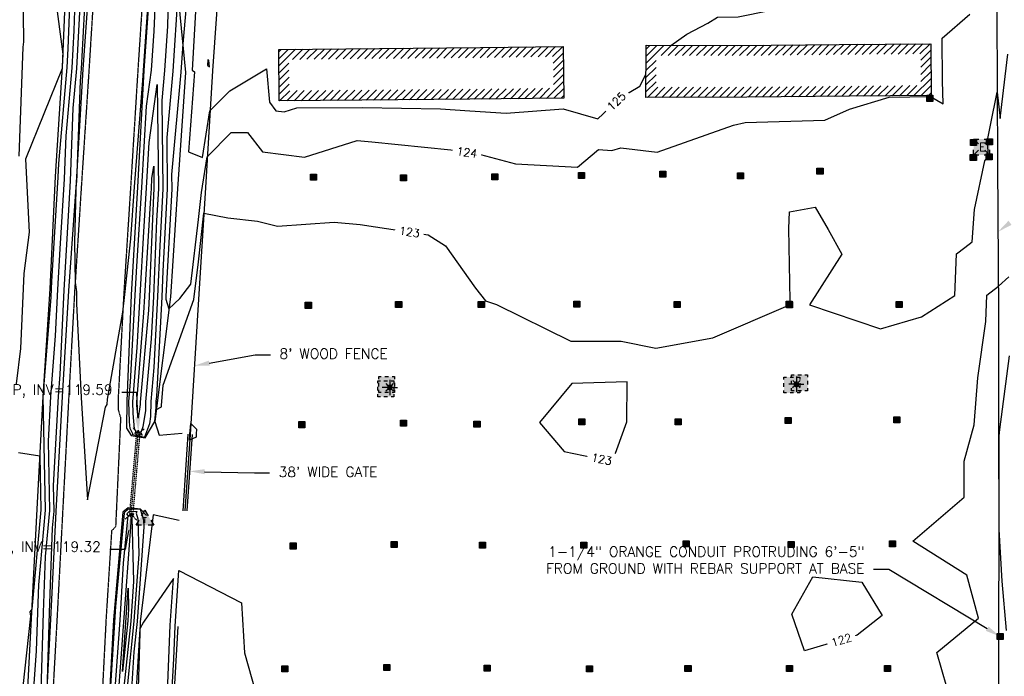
# Model space of a CAD drawing. Header units: feet. Extents: x 351431 to 355879, y 310968 to 329728.
# Tile 45 of 254: x 353566 to 354053, y 315421 to 315746. Entities that reach past the tile are written whole.
import ezdxf
from ezdxf.enums import TextEntityAlignment as Align

# ---------------------------------------------------------------- set-up
doc = ezdxf.new("R2010")
doc.units = ezdxf.units.FT
doc.header["$MEASUREMENT"] = 0
doc.linetypes.add('D10', pattern=[0.15, 0.1, -0.05])
doc.linetypes.add('D25', pattern=[0.375, 0.25, -0.125])
for name, color, linetype in [('EHIST', 56, 'Continuous'), ('ELIF', 153, 'LINKFENCE'), ('ELIST', 3, 'Continuous'), ('ELTCH-EG2', 253, 'Continuous'), ('ELTCN-EG2', 251, 'Continuous'), ('ELTT', 3, 'Continuous'), ('ELUDC', 153, 'D10'), ('ELYSP', 1, 'D25'), ('ELYSS', 2, 'Continuous'), ('ESFLJ', 5, 'Continuous'), ('ESFLP', 4, 'Continuous'), ('ESIP', 41, 'Continuous'), ('ESMask', 155, 'Continuous'), ('ESU-Unknown', 3, 'Continuous'), ('ESUD-HDPE', 173, 'D10'), ('ESUE', 2, 'Continuous'), ('ESUT', 2, 'Continuous'), ('ETIF', 4, 'Continuous'), ('ETTC', 252, 'Continuous'), ('ETU-Unknown', 3, 'Continuous'), ('ETUD', 4, 'Continuous')]:
    doc.layers.add(name, color=color, linetype=linetype)
doc.styles.add('ANNO-TOPO', font='simplex.shx')
doc.styles.add('L60', font='simplex', dxfattribs={"height": 2.4})
doc.styles.add('L80', font='simplex', dxfattribs={"height": 4})
doc.styles.add('ROMANSM', font='romansm.shx')
doc.linetypes.add('LINKFENCE', pattern='A,0.25,-0.08,0.25,-0.08,["X",ROMANSM,S=0.08,R=0,X=-0.004,Y=-0.04],-0.12', length=0.78)

# ---------------------------------------------------------------- blocks, each defined once
blk = doc.blocks.new('ESUTPED')
for points in [[(-0.0325, 0.0438), (0, 0.1), (0.0325, 0.0438)], [(-0.0325, -0.05), (-0.0866, -0.05), (-0.058, -0.0005)], [(0.058, -0.0005), (0.0866, -0.05), (0.0325, -0.05)]]:
    blk.add_lwpolyline(points)
at = {"layer": 'ESMask'}
blk.add_solid([(-0.0866, -0.05), (0, 0.1), (0.0866, -0.05)], dxfattribs=at)
at = {"style": 'L60'}
blk.add_text('T', height=0.0528, dxfattribs=at).set_placement((0, -0.0001), align=Align.MIDDLE)
blk = doc.blocks.new('ESUETRANS')
for p, q in [((-0.0787, 0.0787), (-0.0314, 0.0314)), ((0.0307, 0.0307), (0.0787, 0.0787)), ((-0.0787, -0.0787), (-0.0314, -0.0314)), ((0.0307, -0.0307), (0.0787, -0.0787))]:
    blk.add_line(p, q)
for points in [[(-0.0787, 0.0262), (-0.0787, 0.0787), (-0.0262, 0.0787)], [(0.0262, 0.0787), (0.0787, 0.0787), (0.0787, 0.0262)], [(-0.0787, -0.0787), (-0.0787, -0.0262)], [(-0.0262, -0.0787), (-0.0787, -0.0787)], [(0.0787, -0.0262), (0.0787, -0.0787), (0.0262, -0.0787)]]:
    blk.add_lwpolyline(points)
at = {"layer": 'ESMask'}
blk.add_solid([(-0.0787, 0.0787), (-0.0787, -0.0787), (0.0787, 0.0787), (0.0787, -0.0787)], dxfattribs=at)
at = {"style": 'L80'}
blk.add_text('E', height=0.08, dxfattribs=at).set_placement((-0.0232, -0.0394))
blk = doc.blocks.new('ESILLITE')
at = {"layer": 'ESMask'}
h = blk.add_hatch(color=256, dxfattribs=at)
edge = h.paths.add_edge_path()
edge.add_arc((0, 0), 0.0225, 0, 360)
for p, q in [((-0.0159, 0.0159), (-0.0369, 0.0373)), ((0, 0.075), (0, 0.0225)), ((0.0159, 0.016), (0.0377, 0.0382)), ((-0.0225, 0), (-0.075, 0)), ((-0.016, -0.0159), (-0.0374, -0.0369)), ((0, -0.0225), (0, -0.075)), ((0.0159, -0.0159), (0.0373, -0.0369)), ((0.0225, 0), (0.0749, 0))]:
    blk.add_line(p, q)
for start, end in [(145.54526, 169.42532), (100.65502, 124.23499), (55.83594, 79.34498), (10.57822, 34.52567), (190.73539, 214.19261), (235.50303, 259.34498), (280.65502, 304.414), (325.72448, 349.26816)]:
    blk.add_arc((0, 0), 0.0225, start, end)
blk = doc.blocks.new('ESIPOST')
blk.add_lwpolyline([(0.03, 0.0299), (0.03, -0.03), (-0.03, -0.03), (-0.03, 0.0299), (0.03, 0.0299)])
at = {"layer": 'ESMask'}
blk.add_solid([(-0.03, -0.03), (-0.03, 0.0299), (0.03, -0.03), (0.03, 0.0299)], dxfattribs=at)
blk = doc.blocks.new('ESUFJBOX1')
for points in [[(-0.0787, 0.0535), (-0.0787, 0.0787), (-0.0535, 0.0787)], [(-0.0787, -0.0178), (-0.0787, 0.0178)], [(-0.0178, 0.0787), (0.0178, 0.0787)], [(0.0535, 0.0787), (0.0787, 0.0787), (0.0787, 0.0535)], [(0.0787, 0.0178), (0.0787, -0.0178)], [(-0.0787, -0.0787), (-0.0787, -0.0535)], [(-0.0535, -0.0787), (-0.0787, -0.0787)], [(0.0178, -0.0787), (-0.0178, -0.0787)], [(0.0787, -0.0535), (0.0787, -0.0787), (0.0535, -0.0787)]]:
    blk.add_lwpolyline(points)
at = {"layer": 'ESMask'}
blk.add_solid([(-0.0787, -0.0787), (-0.0787, 0.0787), (0.0787, -0.0787), (0.0787, 0.0787)], dxfattribs=at)

msp = doc.modelspace()

# ---------------------------------------------------------------- hatches: boundary and pattern name
at = {"layer": 'EHIST'}
h = msp.add_hatch(dxfattribs=at)
h.set_pattern_fill('ANSI31', color=256, scale=20, style=0)
h.paths.add_polyline_path([(353699.47, 315726.08), (353744.38, 315726.51), (353794.38, 315726.92), (353830.21, 315727.47), (353830.37, 315711.85), (353788.87, 315711.37), (353735.56, 315710.93), (353699.63, 315710.61)], flags=16)
h.paths.add_polyline_path([(353694.42, 315731.04), (353744.34, 315731.51), (353794.32, 315731.92), (353835.16, 315732.55), (353835.43, 315706.91), (353788.92, 315706.37), (353735.6, 315705.93), (353694.68, 315705.56)])
h = msp.add_hatch(dxfattribs=at)
h.set_pattern_fill('ANSI31', color=256, scale=20, style=0)
h.paths.add_polyline_path([(353881.1, 315728.05), (353921.59, 315727.95), (353971.75, 315728.52), (354012.04, 315728.81), (354012.08, 315713.24), (353976.76, 315712.86), (353925.97, 315712.44), (353881.09, 315712.29)], flags=16)
h.paths.add_polyline_path([(353876.11, 315733.07), (353921.57, 315732.95), (353971.7, 315733.52), (354017.02, 315733.85), (354017.1, 315708.3), (353976.8, 315707.86), (353926, 315707.44), (353876.08, 315707.27)])

# ---------------------------------------------------------------- linework, layer by layer
at = {"layer": 'ELIF', "flags": 128}
for points in [[(354049.11, 315837.49), (354049.33, 315800.58), (354049.6, 315750.03), (354049.89, 315674.08), (354050.28, 315624.9), (354050.49, 315601.36), (354050.52, 315542.92), (354050.65, 315493.43), (354050.39, 315442.46), (354050.47, 315405.14), (354051.36, 315345.16), (354051.65, 315304.58)], [(353590.89, 315799.54), (353589.12, 315765.38), (353587.33, 315722.4), (353583.83, 315668.18), (353581.22, 315612.58), (353577.82, 315559.24), (353574.76, 315503.46), (353572.22, 315452.45), (353569.2, 315396.15), (353566.45, 315342.84), (353560.58, 315194.6), (353558.12, 315144.66), (353557.54, 315124.94), (353555.97, 315072.04), (353554.1, 315019.7), (353551.98, 314968.07), (353550.69, 314926.41)], [(353674.22, 315798.29), (353663.32, 315797.32), (353664.85, 315764.98), (353661.63, 315720.44), (353658, 315659.95), (353654.77, 315607.41), (353650.57, 315540.49)], [(353649.57, 315540.56), (353646.94, 315502.75)], [(353650.57, 315540.49), (353647.94, 315502.68)], [(353651.57, 315540.42), (353648.94, 315502.61)], [(353995.88, 315307.86), (353950.99, 315306.26), (353899.84, 315304.94), (353852.43, 315304.04), (353811.65, 315302.68), (353762.6, 315301.4), (353717.56, 315300.4), (353673.61, 315297.45), (353637.23, 315297.33), (353638.65, 315336.38), (353641.51, 315391.54), (353644.75, 315445.38)]]:
    msp.add_lwpolyline(points, dxfattribs=at)
at = {"layer": 'ELIST', "flags": 128}
for points in [[(353694.42, 315731.04), (353744.34, 315731.51), (353794.32, 315731.92), (353835.16, 315732.55), (353835.43, 315706.91), (353788.92, 315706.37), (353735.6, 315705.93), (353694.68, 315705.56)], [(353876.11, 315733.07), (353921.57, 315732.95), (353971.7, 315733.52), (354017.02, 315733.85), (354017.1, 315708.3), (353976.8, 315707.86), (353926, 315707.44), (353876.08, 315707.27)]]:
    msp.add_lwpolyline(points, close=True, dxfattribs=at)
at = {"layer": 'ELTCH-EG2', "flags": 128}
for points, elevation in [([(353566.12, 315678.27), (353568, 315732.1), (353568.35, 315734.74), (353567.67, 315789.58)], 119), ([(353593.99, 315765.32), (353593.03, 315740.49), (353592.05, 315721.87), (353589.09, 315688.26), (353588.29, 315666.93), (353586.18, 315632.39), (353585.04, 315612.16), (353583.94, 315589.26), (353581.58, 315559.28), (353580.38, 315537.21), (353581.01, 315502.77), (353578.99, 315480.15), (353577.99, 315452.29), (353576.79, 315413.73)], 121), ([(353598.71, 315758.5), (353596.76, 315721.36), (353596.25, 315715.57), (353594.36, 315665.22), (353594.34, 315664.96), (353594.14, 315661.39), (353593.5, 315635.6), (353593.75, 315615.62), (353594.48, 315611.02), (353594.45, 315605.26), (353596.72, 315558.85), (353599.79, 315508.08), (353608.8, 315553.96), (353609.52, 315555.3), (353609.71, 315557.95), (353617.31, 315600.99), (353618.3, 315609.79), (353621.29, 315637.22), (353623.09, 315662.99), (353627.2, 315715.63), (353627.62, 315720.66), (353630.39, 315761.46)], 123), ([(353639.93, 315763.3), (353639.46, 315742.5), (353638.02, 315720.6), (353636.66, 315705.81), (353637.12, 315662.07), (353635.6, 315633.82), (353634.51, 315608.69), (353632.62, 315573.56), (353631.11, 315556.83), (353631.08, 315549.29), (353630.54, 315545.74), (353628.12, 315539.14), (353628.19, 315538.98), (353622.22, 315540.3), (353622.37, 315540.78), (353620.9, 315543.47), (353620.57, 315546.7), (353620.32, 315556.83), (353621.1, 315566.37), (353623.43, 315609.4), (353624.31, 315623.83), (353626.7, 315662.72), (353629.09, 315702.96), (353631.55, 315720.78), (353632.85, 315740.1), (353633.83, 315763.1)], 122), ([(353649.65, 315763.79), (353647.02, 315733.74), (353646.1, 315719.86), (353641.44, 315669.09), (353641.51, 315661.96), (353638.65, 315608.86), (353638.64, 315608.61), (353638.58, 315607.41), (353640.12, 315602.6), (353645.47, 315607.77), (353650.92, 315614.92), (353654.75, 315646.79), (353656.21, 315660.22), (353659.08, 315677.92), (353670.98, 315689.86), (353678.95, 315689.98), (353686.38, 315680.29), (353707.13, 315677.8), (353733.21, 315685.94), (353740.42, 315685.25), (353779.57, 315681.32), (353794.17, 315679.03), (353811.57, 315674.46), (353842.2, 315672.82), (353852.65, 315681.53), (353859.14, 315681.05), (353863.63, 315682.32), (353881.69, 315680.14), (353919.4, 315693.48), (353925.21, 315694.85), (353964.55, 315695.96), (353976.68, 315701.4), (353996.38, 315707.35), (354016.86, 315707.72), (354023.1, 315704.05), (354022.75, 315715.56), (354022.55, 315736.59), (354036.27, 315748.51)], 124), ([(353583.93, 315757.45), (353587.59, 315728.76), (353587.35, 315722.47), (353587.35, 315722.39), (353587.27, 315721.59), (353569.25, 315676.77), (353570.99, 315640.66), (353568.38, 315620.22), (353566.66, 315582.96), (353564.55, 315565.45)], 119), ([(353644.59, 315758.68), (353642.06, 315720.23), (353639.05, 315687.45), (353639.32, 315662.01), (353637.13, 315621.34), (353636.58, 315608.65), (353633.92, 315559.34), (353633.71, 315557.01), (353633.7, 315552.63), (353636.45, 315554.11), (353636.41, 315554.75), (353637.33, 315564.83), (353652.52, 315607.2), (353654.76, 315625.9), (353657.39, 315649.92), (353669.35, 315647.74), (353683.91, 315646.04), (353693.86, 315643.58), (353721.87, 315645.5), (353734.66, 315644.44), (353768.43, 315639.24), (353776.95, 315633.82), (353791.82, 315612.9), (353796.68, 315606.66), (353802.12, 315604.77), (353838.98, 315586.61), (353863.81, 315586.63), (353880.96, 315583.2), (353909.16, 315588.22), (353946.34, 315604.34), (353946.94, 315604.99), (353947.44, 315606.75), (353946.78, 315642.49), (353947.12, 315650.69), (353959.73, 315652.9), (353966.25, 315641.9), (353972.95, 315629.65), (353957.03, 315604.68), (353992.05, 315592.73), (354012.42, 315598.64), (354028.9, 315609.24), (354029.7, 315629.91), (354033.72, 315633.01), (354037.49, 315635.82), (354038.58, 315651.86), (354043.76, 315675.9), (354045.22, 315677.82), (354045.39, 315678.21), (354045.12, 315685.24), (354045.05, 315686.16), (354046.44, 315693.49), (354049.75, 315709.9), (354051.22, 315696.84), (354055.09, 315728.7)], 123), ([(353595.87, 315749.5), (353594.41, 315721.62), (353592.67, 315701.92), (353591.32, 315666.07), (353590.26, 315648.67), (353588.18, 315611.81), (353586.18, 315570.08), (353585.33, 315559.32), (353582.93, 315515.22), (353583.17, 315502.53), (353582.42, 315494.2), (353580.93, 315452.2), (353579.54, 315408.06)], 122), ([(353659.19, 315723.27), (353660.24, 315722.5), (353659.91, 315725.76), (353659.33, 315725.82), (353659.19, 315723.27)], 126), ([(353634.07, 315646.3), (353632.45, 315608.72), (353631.32, 315587.79), (353628.5, 315556.65), (353628.49, 315552.29), (353627.27, 315544.24), (353626.24, 315541.43), (353626.88, 315540.05), (353623.38, 315540.82), (353623.8, 315542.13), (353623.17, 315543.27), (353622.4, 315550.79), (353622.26, 315556.65), (353624.45, 315583.5), (353625.84, 315609.15), (353627.75, 315640.7), (353629.09, 315662.49), (353630.43, 315685.03), (353634.39, 315713.71), (353634.93, 315662.12), (353634.07, 315646.3)], 121), ([(354029.76, 315398.18), (354020, 315432.56), (354040.51, 315449.62), (354034.71, 315470.84), (354008.06, 315487.72), (354033.48, 315509.42), (354033.54, 315527.24), (354038.39, 315545.16), (354040.26, 315568.52), (354044.11, 315596.38), (354044.61, 315609.43), (354050.38, 315613.88), (354055.49, 315618.43)], 122), ([(354054.42, 315443.52), (354052.34, 315467.85), (354050.8, 315493.42), (354050.77, 315539.68), (354051.14, 315542.89), (354055.94, 315579.46)], 121), ([(353839.49, 315565.74), (353823.43, 315546.33), (353835.56, 315532.04), (353859.53, 315527.14), (353866.55, 315546.78), (353866.86, 315566.46), (353839.49, 315565.74)], 123), ([(353650.91, 315545.84), (353653.73, 315543.08), (353653.69, 315540.76), (353653.6, 315539.17), (353650.38, 315537.73), (353650.44, 315540.51), (353650.43, 315540.63), (353650.91, 315545.84)], 122), ([(353565.72, 315531.59), (353576.22, 315529.97), (353576.71, 315503.24), (353572.3, 315454.03), (353571.29, 315452.69), (353571.63, 315450.59), (353565.87, 315397.54)], 119), ([(353610.5, 315400.3), (353613.94, 315455.36), (353618.17, 315501.48), (353617.97, 315501.74), (353620.1, 315503.68), (353625.98, 315503.5), (353625.96, 315503.47), (353627.6, 315498.16), (353627.68, 315494.79), (353624.39, 315447.87), (353622.81, 315432.82), (353620.37, 315393.34)], 122), ([(353611.99, 315394.14), (353615.97, 315448.62), (353617.73, 315476.82), (353619.9, 315500.44), (353619.26, 315501.24), (353620.61, 315502.45), (353624.29, 315502.34), (353623.89, 315501.46), (353624.72, 315498.74), (353625.18, 315481.27), (353622.84, 315448), (353619.61, 315417.11)], 121), ([(353632.81, 315301.81), (353634.22, 315303.49), (353634.38, 315307.63), (353635.63, 315336.89), (353636, 315344.56), (353638.42, 315391.62), (353639.17, 315404.77), (353640.82, 315446.12), (353642.33, 315469.24), (353627.64, 315447.57), (353625.76, 315444.33), (353622.58, 315393.16), (353622.11, 315384.27), (353619.61, 315337.9), (353619.46, 315304.99), (353619.46, 315304.81), (353620.64, 315303.46), (353622.57, 315301.72), (353624.78, 315302.46), (353632.81, 315301.81)], 123), ([(353640.41, 315391.57), (353642.56, 315429.45), (353643.21, 315445.67), (353645, 315473.13), (353675.99, 315457.07), (353677.48, 315432.41), (353684.49, 315407.88)], 122), ([(353982.88, 315467.29), (353992.9, 315450.94), (353980.5, 315441.06), (353954.56, 315433.31), (353948.24, 315451.59), (353958.58, 315469.94), (353982.88, 315467.29)], 122), ([(353620.17, 315454.23), (353619.75, 315448.24), (353617.13, 315423.21), (353619.9, 315464.43), (353620.17, 315454.23)], 119)]:
    msp.add_lwpolyline(points, dxfattribs=dict(at, elevation=elevation))
at = {"layer": 'ELTCN-EG2', "flags": 128}
for points, elevation in [([(353591.5, 315765.35), (353590.19, 315731.48), (353589.7, 315722.13), (353585.51, 315674.61), (353585.26, 315667.78), (353582.1, 315616.1), (353581.9, 315612.5), (353581.7, 315608.44), (353577.83, 315559.24), (353577.83, 315559.21), (353578.86, 315503), (353575.55, 315466.09), (353575.06, 315452.37), (353574.47, 315433.37), (353571.91, 315396.07)], 120), ([(353653.55, 315755.75), (353651.66, 315720.75), (353652.8, 315719.91), (353649.87, 315680.41), (353656.7, 315677.52), (353660.44, 315700.64), (353670.26, 315710.49), (353688.38, 315721.49), (353689.81, 315704.88), (353693.06, 315700.64), (353697.11, 315700.15), (353703.48, 315702.14), (353735.9, 315702.23), (353774.45, 315701.56), (353788.97, 315700.65), (353806.86, 315699.47), (353835.15, 315701.65), (353852.31, 315696.66), (353863.32, 315707.15), (353873.05, 315712.8), (353876.09, 315718.57)], 125), ([(353888.43, 315733.03), (353896.32, 315738.56), (353906.75, 315744.02), (353911.41, 315747.06), (353921.65, 315747.23), (353967.29, 315756.5)], 125), ([(353632.55, 315658.78), (353630.38, 315608.76), (353630.02, 315602.01), (353625.9, 315556.47), (353625.89, 315555.28), (353624.88, 315548.58), (353624.23, 315554.88), (353624.19, 315556.47), (353627.8, 315600.63), (353628.25, 315608.9), (353631.19, 315657.57), (353631.47, 315662.26), (353631.76, 315667.11), (353632.61, 315673.27), (353632.73, 315662.18), (353632.55, 315658.78)], 120), ([(353625.57, 315541.12), (353624.55, 315541.34), (353624.92, 315542.52), (353625.57, 315541.12)], 120), ([(353613.92, 315393.9), (353621.43, 315496.94), (353621.52, 315498.28), (353621.62, 315499.4), (353620.56, 315500.73), (353621.11, 315501.23)], 120), ([(353621.11, 315501.23), (353622.6, 315501.18), (353621.81, 315499.45), (353621.85, 315499.32), (353622.68, 315467.75), (353621.3, 315448.12), (353616.41, 315401.41)], 120)]:
    msp.add_lwpolyline(points, dxfattribs=dict(at, elevation=elevation))
at = {"layer": 'ELTT', "flags": 128}
for points in [[(353662.61, 315789.52), (353652.36, 315795.59), (353644.11, 315763.59), (353648.39, 315719.65), (353644.46, 315662), (353640.89, 315608.52), (353633.13, 315546.93), (353635.29, 315540.19), (353646.76, 315541.07)], [(353645.21, 315497.87), (353632.37, 315500.65), (353625.86, 315447.76), (353624.21, 315393.02), (353620.72, 315337.77), (353622.07, 315303.48), (353629.61, 315293.97), (353627.42, 315287.85), (353619.76, 315284.79), (353611.24, 315244.1), (353612.67, 315193.33), (353608.6, 315159.37), (353618.17, 315151.62), (353625.8, 315153.96)]]:
    msp.add_lwpolyline(points, dxfattribs=at)
at = {"layer": 'ELUDC', "flags": 128}
msp.add_lwpolyline([(353621.45, 315500.39), (353625.03, 315541.56)], dxfattribs=at)
at = {"layer": 'ELYSP', "flags": 128}
for points in [[(353619.9, 316705.7), (353619.79, 316705.96), (353623.36, 316735.42), (353625.85, 316758.09), (353628.07, 316785.67), (353631.87, 316835.67), (353635.72, 316885.76), (353639.16, 316934.88), (353642.77, 316985.29), (353644.44, 317011.54), (353647.74, 317061.75), (353650.79, 317112.21), (353653.92, 317162.31), (353656.91, 317212.21), (353657.54, 317216.3), (353661.86, 317214.85), (353663.44, 317198.29), (353663.22, 317161.11), (353663.07, 317111.13), (353663.89, 317060.55), (353665.44, 317009.69), (353666.7, 316982.9), (353667.95, 316970.02), (353672.23, 316924.21), (353676.78, 316878.76), (353682.45, 316832.54), (353689.36, 316786.27), (353696.84, 316740.52), (353704.85, 316693.28), (353712.6, 316646.85), (353719.99, 316600.43), (353727.35, 316554.32), (353734.66, 316507.24), (353740.43, 316458.59), (353741.38, 316412.99), (353738.38, 316372.8), (353729.59, 316318.7), (353715.41, 316264.28), (353701.1, 316214.78), (353687.04, 316165.84), (353672.98, 316116.98), (353658.83, 316068.52), (353645.45, 316020.74), (353632.46, 315972.03), (353621.57, 315922.48), (353613.23, 315873.44), (353609.91, 315844.87), (353607.88, 315825.34), (353603.3, 315765.02), (353600.59, 315721.09), (353596.9, 315664.84), (353593.46, 315611.07), (353590.58, 315559.18), (353587.56, 315502.28), (353584.91, 315451.88), (353581.79, 315395.83), (353579.25, 315341.93), (353577.1, 315296.87), (353574.89, 315246.34), (353572.61, 315193.94), (353570.71, 315143.51), (353569.87, 315124.35), (353568.24, 315071.79), (353566.45, 315017.55), (353564.4, 314967.49), (353562.07, 314902.34), (353559.23, 314854.4), (353555.12, 314797.47), (353553.32, 314747.43), (353551.08, 314695.53), (353549.02, 314645.86), (353546.64, 314587.42), (353544.89, 314535.53), (353542.79, 314485.09), (353540.36, 314423.28), (353542.33, 314373.51), (353550.33, 314288.98), (353558.25, 314234.38), (353582.83, 314134.34), (353599.32, 314079.92), (353617.29, 314025.39), (353634.06, 313976.91), (353650.84, 313927.18), (353667.44, 313868.73), (353672.67, 313840.43)], [(353679.63, 315798.35), (353661.03, 315797.6), (353648.89, 315808.67), (353638.18, 315805.61), (353630.4, 315799.28), (353627.56, 315763.42), (353624.78, 315721.12), (353621.18, 315663.08), (353617.78, 315609.83), (353614.97, 315557.52), (353615.04, 315552.77), (353616.23, 315548.6), (353613.75, 315494.76), (353611.77, 315492.77), (353609.03, 315449.14), (353606.23, 315394.53), (353603.59, 315339.5), (353601.43, 315296.08), (353599.06, 315244.65), (353596.8, 315193.22), (353595.58, 315160.16), (353599.26, 315153.79), (353604.5, 315150.47), (353615.58, 315149.45), (353624.07, 315150.67), (353626.45, 315153.71), (353632.09, 315211.57), (353635.36, 315250.39), (353637.77, 315278.53), (353670.58, 315278.49), (353688.7, 315278.49), (353733.9, 315279.3), (353759.45, 315279.63), (353782.86, 315279.8), (353781.52, 315229.76), (353781.19, 315204.41), (353781.31, 315183.04), (353765.33, 315182.08), (353760.29, 315181.82)]]:
    msp.add_lwpolyline(points, dxfattribs=at)
at = {"layer": 'ELYSS', "flags": 128}
for points in [[(353638.52, 315804.45), (353634.2, 315797.02), (353630.63, 315763.19), (353627.77, 315720.63), (353624.58, 315662.92), (353621.41, 315609.61), (353619.26, 315556.93), (353619.18, 315543.61), (353621.54, 315540), (353628.36, 315538.85), (353633.13, 315546.93), (353634.14, 315557.04)], [(353542.88, 314535.62), (353545.45, 314587.43), (353547.64, 314645.8), (353549.86, 314695.72), (353554.34, 314797.34), (353557.65, 314854.55), (353561.07, 314902.2), (353561.41, 314918.09), (353561.85, 314967.33), (353563.66, 315017.74), (353564.31, 315071.87), (353567.58, 315124.26), (353568.34, 315143.71), (353568.84, 315194.12), (353571.8, 315246.35), (353576.9, 315342.03), (353578.9, 315395.85), (353581.88, 315452.18), (353584.42, 315502.39), (353587.43, 315559.34), (353590.71, 315611.53), (353594.4, 315665.21), (353597.74, 315721.25), (353600.83, 315765.23)], [(353628.98, 315500.34), (353626.03, 315503.54), (353619.91, 315504.17), (353617.33, 315501.99), (353612.77, 315448.75), (353609.83, 315394.4), (353606.95, 315339.03), (353605.62, 315295.9), (353603.81, 315244.25), (353601.42, 315193.1), (353600.77, 315157.67), (353603.83, 315151.31), (353606.03, 315151.39), (353608.6, 315159.37)]]:
    msp.add_lwpolyline(points, dxfattribs=at)
at = {"layer": 'ESUD-HDPE'}
for p, q in [((353624.28, 315541.62), (353622.46, 315543.79)), ((353625.78, 315541.49), (353627.94, 315543.31)), ((353618.54, 315498.63), (353620.7, 315500.45)), ((353622.2, 315500.32), (353624.02, 315498.16))]:
    msp.add_line(p, q, dxfattribs=at)
at = {"layer": 'ESUD-HDPE', "flags": 128}
msp.add_lwpolyline([(353620.7, 315500.45), (353624.28, 315541.62), (353625.78, 315541.49), (353622.2, 315500.32)], close=True, dxfattribs=at)
at = {"layer": 'ETIF', "linetype": 'ByBlock', "lineweight": -2}
for p, q in [((353682.82, 315579.95), (353690.32, 315579.95)), ((353682.42, 315521.43), (353689.92, 315521.43))]:
    msp.add_line(p, q, dxfattribs=at)
for points in [[(353660.08, 315575.79), (353682.82, 315579.95)], [(353657.8, 315522.05), (353682.42, 315521.43)]]:
    msp.add_lwpolyline(points, dxfattribs=at)
at = {"layer": 'ETIF'}
for points in [[(354056.89, 315644.24), (354050.16, 315640.72), (354055.39, 315646.24)], [(354056.89, 315644.24), (354050.16, 315640.72), (354055.39, 315646.24)], [(353660.31, 315574.56), (353652.7, 315574.45), (353659.86, 315577.02)], [(353657.77, 315520.8), (353650.3, 315522.23), (353657.83, 315523.3)]]:
    msp.add_solid(points, dxfattribs=at)
at = {"layer": 'ETU-Unknown', "linetype": 'ByBlock', "lineweight": -2}
msp.add_line((353996.15, 315473.69), (353988.65, 315473.69), dxfattribs=at)
msp.add_lwpolyline([(354044.85, 315444.33), (353996.15, 315473.69)], dxfattribs=at)
at = {"layer": 'ETU-Unknown'}
msp.add_solid([(354045.5, 315445.4), (354051.27, 315440.46), (354044.21, 315443.26)], dxfattribs=at)
at = {"layer": 'ETUD', "linetype": 'ByBlock', "lineweight": -2}
for p, q in [((353624.29, 315561.24), (353616.79, 315561.24)), ((353618.43, 315483.53), (353610.93, 315483.53))]:
    msp.add_line(p, q, dxfattribs=at)
for points in [[(353624.75, 315549.05), (353624.29, 315561.24)], [(353620.13, 315493.01), (353618.43, 315483.53)]]:
    msp.add_lwpolyline(points, dxfattribs=at)
at = {"layer": 'ETUD'}
for points in [[(353626, 315549.1), (353625.03, 315541.56), (353623.5, 315549.01)], [(353618.9, 315493.23), (353621.45, 315500.39), (353621.36, 315492.79)]]:
    msp.add_solid(points, dxfattribs=at)

# ---------------------------------------------------------------- block references
at = {"layer": 'ESFLJ', "xscale": 50, "yscale": 50, "zscale": 50}
for p in [(353747.39, 315563.11), (353747.84, 315565.18), (353948.23, 315564.95), (353952.06, 315566.08)]:
    msp.add_blockref('ESUFJBOX1', p, dxfattribs=at)
at = {"layer": 'ESFLP', "xscale": 50, "yscale": 50, "zscale": 50}
for p in [(353749.37, 315563.75), (353950.5, 315565.33)]:
    msp.add_blockref('ESILLITE', p, dxfattribs=at)
at = {"layer": 'ESIP', "xscale": 50, "yscale": 50, "zscale": 50}
for p in [(354016.49, 315706.83), (354038.1, 315684.94), (354045.98, 315685.27), (354038, 315677.61), (354045.79, 315677.84), (353711.6, 315667.83), (353756.15, 315667.56), (353801.28, 315668), (353844.2, 315668.67), (353884.38, 315669.34), (353922.83, 315668.52), (353962.16, 315670.74), (353709.08, 315604.39), (353753.77, 315604.85), (353794.66, 315604.74), (353841.88, 315604.93), (353891.58, 315604.86), (353946.92, 315605.03), (353947.12, 315604.65), (354001.33, 315604.77), (353705.88, 315545.32), (353756.13, 315546.07), (353792.5, 315545.64), (353844.38, 315546.79), (353891.97, 315546.77), (353946.47, 315547.45), (354000.17, 315547.67), (353895.98, 315486.37), (353998.07, 315486.38), (353701.59, 315485.28), (353751.56, 315486.08), (353795.17, 315485.74), (353845.32, 315485.66), (353947.84, 315486.05), (353697.49, 315424.48), (353747.87, 315425.2), (353797.57, 315424.82), (353848.17, 315424.48), (353896.89, 315424.59), (353947.05, 315424.63), (353995.54, 315424.6)]:
    msp.add_blockref('ESIPOST', p, dxfattribs=at)
at = {"layer": 'ESU-Unknown', "xscale": 50, "yscale": 50, "zscale": 50}
msp.add_blockref('ESIPOST', (354051.27, 315440.46), dxfattribs=at)
at = {"layer": 'ESUE', "xscale": 50, "yscale": 50, "zscale": 50}
msp.add_blockref('ESUETRANS', (354042.09, 315682.72), dxfattribs=at)
at = {"layer": 'ESUT', "xscale": 50, "yscale": 50, "zscale": 50}
msp.add_blockref('ESUTPED', (353628.28, 315498.02), dxfattribs=at)

# ---------------------------------------------------------------- texts
at = {"layer": 'ETIF', "char_height": 5, "attachment_point": 1, "style": 'ANNO-TOPO'}
for s, insert in [("8' WOOD FENCE", (353694.82, 315582.95)), ("38' WIDE GATE", (353694.42, 315524.43))]:
    msp.add_mtext(s, dxfattribs=dict(at, insert=insert))
at = {"layer": 'ETU-Unknown', "insert": (353984.15, 315484.97), "char_height": 5, "attachment_point": 3, "style": 'ANNO-TOPO'}
msp.add_mtext('1-1/4" ORANGE CONDUIT PROTRUDING 6\'-5"\\PFROM GROUND WITH REBAR SUPPORT AT BASE', dxfattribs=at)
at = {"layer": 'ETUD', "char_height": 5, "attachment_point": 3, "style": 'ANNO-TOPO'}
for s, insert in [('18" CPP, INV=119.59', (353612.29, 315565.17)), ('18" CPP, INV=119.32', (353606.43, 315487.45))]:
    msp.add_mtext(s, dxfattribs=dict(at, insert=insert))

# ---------------------------------------------------------------- next in the draw order: texts
at = {"layer": 'ETTC', "char_height": 4, "attachment_point": 5, "style": 'L80', "bg_fill": 3, "box_fill_scale": 1.5, "bg_fill_color": 256, "bg_fill_true_color": 13158600}
for s, insert, rotation, bg_fill_transparency in [('{125}', (353861.47, 315705.39, 125), 43.6127, 0), ('{124}', (353787.53, 315680.07, 124), 351.0736, 0), ('{123}', (353759.11, 315640.68, 123), 351.2537, 4840428), ('{123}', (353854.17, 315528.23, 123), 348.4542, 9492432), ('{122}', (353972.74, 315438.74, 122), 16.6292, 9711732)]:
    msp.add_mtext(s, dxfattribs=dict(at, insert=insert, rotation=rotation, bg_fill_transparency=bg_fill_transparency))

doc.saveas('drawing.dxf')
